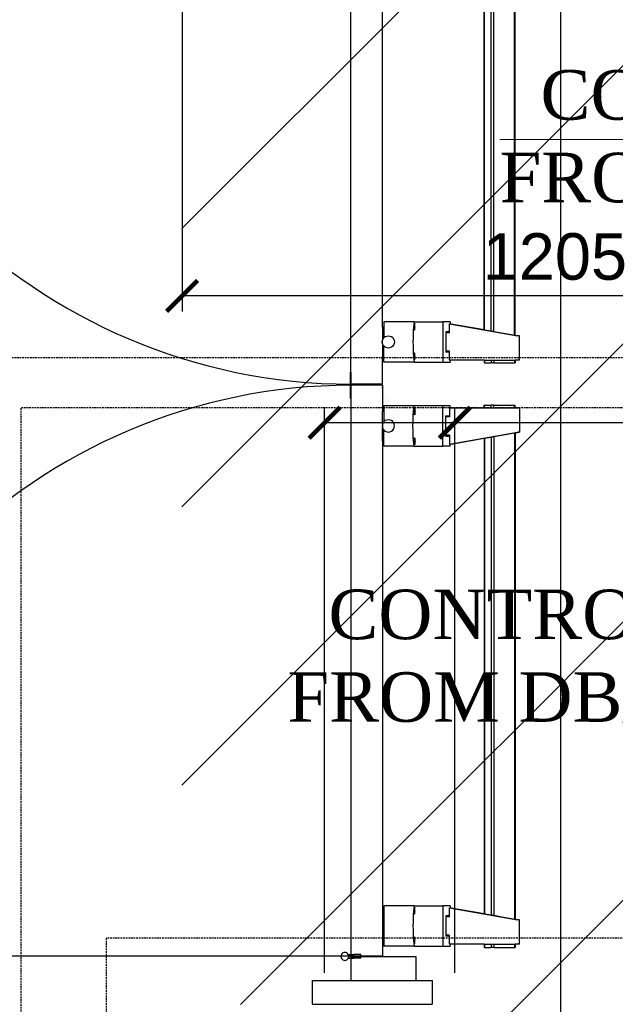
# Model space of a CAD drawing. Header units: millimetres. Extents: x 0 to 2243864, y 0 to 1237228.
# Tile 4 of 30: x 1044419 to 1045380, y 1111000 to 1112589. Entities that reach past the tile are written whole.
import ezdxf

# ---------------------------------------------------------------- set-up
doc = ezdxf.new("R2010")
doc.units = ezdxf.units.MM
doc.header["$LTSCALE"] = 7
doc.linetypes.add('DASHED', pattern=[0.75, 0.5, -0.25])
for name, color, linetype, lineweight in [('CAT-6 CABLE', 200, 'CCTV', 25), ('Falsceiling', 4, 'Continuous', 13), ('FLOOR CONDUIT', 1, 'DASHED', 30), ('PD_DOOR', 42, 'Continuous', 25), ('PD_FIXTURE', 21, 'Continuous', 25), ('TEXT-PP', 7, 'Continuous', 0)]:
    doc.layers.add(name, color=color, linetype=linetype, lineweight=lineweight)
doc.layers.add('PD_BASE', color=8, linetype='Continuous')
doc.layers.add('PD_DIMENSION', color=201, linetype='Continuous')
doc.styles.add('elec', font='times.ttf')
doc.styles.get("Standard").update_dxf_attribs({"font": 'arial.ttf'})
doc.linetypes.add('CCTV', pattern='A,1.935533,["CCTV",elec,S=0.2,R=0,X=0,Y=-0.034003],0.006881,-0.395564', length=2.337978)
doc.dimstyles.new('100', dxfattribs={"dimtxt": 200, "dimasz": 75, "dimexe": 35, "dimexo": 25, "dimgap": 0.5, "dimtad": 1, "dimdec": 0, "dimrnd": 5, "dimzin": 0, "dimdsep": 46, "dimtxsty": 'Standard', "dimblk": 'OBLIQUE', "dimcen": 5, "dimdle": 35, "dimclre": 1, "dimadec": 0, "dimazin": 0, "dimtfac": 1, "dimtdec": 0, "dimtmove": 1, "dimatfit": 3, "dimfxl": 1, "dimtolj": 1, "dimtzin": 0, "dimlwd": -1, "dimlwe": -1, "dimarcsym": 0})
doc.dimstyles.new('MM', dxfattribs={"dimtxt": 75, "dimasz": 50, "dimexe": 25, "dimexo": 50, "dimgap": 25, "dimtad": 1, "dimdec": 0, "dimrnd": 5, "dimtxsty": 'Standard', "dimblk": 'ARCHTICK', "dimcen": 2.5, "dimadec": 0, "dimazin": 0, "dimtfac": 1, "dimtdec": 0, "dimtmove": 0, "dimatfit": 3, "dimfxl": 1, "dimarcsym": 0})

# ---------------------------------------------------------------- blocks, each defined once
blk = doc.blocks.new('_Oblique')
at = {"color": 0, "linetype": 'ByBlock', "lineweight": -2}
blk.add_line((-0.5, -0.5), (0.5, 0.5), dxfattribs=at)
blk = doc.blocks.new('_ARCHTICK')
at = {"color": 0, "linetype": 'ByBlock', "const_width": 0.15}
blk.add_lwpolyline([(-0.5, -0.5), (0.5, 0.5)], dxfattribs=at)
blk = doc.blocks.new('*D182')
at = {"layer": 'Defpoints', "color": 0, "transparency": 16777216}
for p in [(1044680.9, 1112999.6), (1045884.4, 1112395.7), (1044680.9, 1112142.8)]:
    blk.add_point(p, dxfattribs=at)
at = {"layer": 'PD_DIMENSION', "color": 0, "lineweight": -2, "ltscale": 45, "transparency": 16777216}
for p, q in [((1044680.9, 1112949.6), (1044680.9, 1112117.8)), ((1045884.4, 1112345.7), (1045884.4, 1112117.8)), ((1045884.4, 1112142.8), (1044680.9, 1112142.8))]:
    blk.add_line(p, q, dxfattribs=at)
at = {"layer": 'PD_DIMENSION', "color": 0, "lineweight": -2, "transparency": 16777216, "xscale": 50, "yscale": 50, "zscale": 50, "rotation": 180}
blk.add_blockref('_ARCHTICK', (1044680.9, 1112142.8), dxfattribs=at)
at = {"layer": 'PD_DIMENSION', "color": 0, "lineweight": -2, "transparency": 16777216, "xscale": 50, "yscale": 50, "zscale": 50}
blk.add_blockref('_ARCHTICK', (1045884.4, 1112142.8), dxfattribs=at)
at = {"layer": 'PD_DIMENSION', "color": 0, "transparency": 16777216, "insert": (1045282.6, 1112206.1), "char_height": 75, "attachment_point": 5}
blk.add_mtext('1205', dxfattribs=at)
blk = doc.blocks.new('*D195')
at = {"layer": 'Defpoints', "color": 0, "transparency": 16777216}
for p in [(1044911, 1111938.2), (1046811, 1111791.2), (1044911, 1111000.5)]:
    blk.add_point(p, dxfattribs=at)
at = {"layer": 'PD_DIMENSION', "color": 0, "lineweight": -2, "ltscale": 45, "transparency": 16777216}
for p, q in [((1044911, 1111050.5), (1044911, 1111963.2)), ((1046811, 1111841.2), (1046811, 1111963.2)), ((1046811, 1111938.2), (1044911, 1111938.2))]:
    blk.add_line(p, q, dxfattribs=at)
at = {"layer": 'PD_DIMENSION', "color": 0, "lineweight": -2, "transparency": 16777216, "xscale": 50, "yscale": 50, "zscale": 50, "rotation": 180}
blk.add_blockref('_ARCHTICK', (1044911, 1111938.2), dxfattribs=at)
at = {"layer": 'PD_DIMENSION', "color": 0, "lineweight": -2, "transparency": 16777216, "xscale": 50, "yscale": 50, "zscale": 50}
blk.add_blockref('_ARCHTICK', (1046811, 1111938.2), dxfattribs=at)
at = {"layer": 'PD_DIMENSION', "color": 0, "transparency": 16777216, "insert": (1045861, 1112001.5), "char_height": 75, "attachment_point": 5}
blk.add_mtext('1900', dxfattribs=at)
blk = doc.blocks.new('Steel Exit Fire Doors pl')
at = {"layer": 'PD_DOOR', "color": 251}
blk.add_line((-43.607, 3.119), (-43.607, 39.119), dxfattribs=at)
for centre, start, end in [((-43.698, 3.028), 0.14476, 89.85524), ((28.547, 3.028), 90.14476, 179.85524)]:
    blk.add_arc(centre, 36.091, start, end, dxfattribs=at)
at = {"layer": 'PD_FIXTURE', "color": 251}
for p, q in [((-45.151, 5.557), (-46.651, 5.557)), ((-46.651, 5.557), (-46.651, -2.006)), ((-45.151, 5.557), (-45.151, 3.119)), ((-43.693, 3.736), (-43.753, 3.711)), ((-43.628, 3.744), (-43.693, 3.736)), ((-43.563, 3.736), (-43.628, 3.744)), ((-43.503, 3.711), (-43.563, 3.736)), ((-43.746, 3.119), (-45.151, 3.119)), ((-45.151, 3.119), (-45.151, -1.006)), ((-43.87, 3.559), (-43.878, 3.494)), ((-43.878, 3.494), (-43.87, 3.43)), ((-43.845, 3.619), (-43.87, 3.559)), ((-43.87, 3.43), (-43.845, 3.369)), ((-43.805, 3.671), (-43.845, 3.619)), ((-43.845, 3.369), (-43.805, 3.318)), ((-43.753, 3.711), (-43.805, 3.671)), ((-43.805, 3.318), (-43.753, 3.278)), ((-43.753, 3.278), (-43.693, 3.253)), ((-43.628, 3.244), (-43.746, 3.244)), ((-43.746, 3.244), (-43.746, 3.119)), ((-43.628, 3.244), (-43.746, 3.244)), ((-43.628, 3.244), (-43.746, 3.244)), ((-43.746, 3.119), (-43.746, 2.932)), ((-43.651, 3.119), (-43.746, 3.119)), ((-43.693, 3.253), (-43.628, 3.244)), ((-43.651, 3.119), (-43.651, 2.932)), ((-43.628, 3.244), (-43.563, 3.253)), ((-43.51, 3.244), (-43.628, 3.244)), ((-43.51, 3.244), (-43.628, 3.244)), ((-43.51, 3.244), (-43.628, 3.244)), ((-43.607, 3.119), (-43.51, 3.119)), ((-43.607, 2.932), (-43.607, 3.119)), ((-43.563, 3.253), (-43.503, 3.278)), ((-43.51, 3.244), (-43.51, 3.119)), ((-8.42, 3.119), (-43.51, 3.119)), ((-43.51, 3.119), (-43.51, 2.932)), ((-43.451, 3.671), (-43.503, 3.711)), ((-43.503, 3.278), (-43.451, 3.318)), ((-43.412, 3.619), (-43.451, 3.671)), ((-43.451, 3.318), (-43.412, 3.369)), ((-43.387, 3.559), (-43.412, 3.619)), ((-43.412, 3.369), (-43.387, 3.43)), ((-43.378, 3.494), (-43.387, 3.559)), ((-43.387, 3.43), (-43.378, 3.494)), ((-6.795, 3.151), (-8.42, 3.151)), ((-8.42, 3.119), (-8.42, 3.151)), ((-7.607, 3.119), (-8.42, 3.119)), ((-7.607, 1.119), (-7.607, 3.119)), ((-7.544, 3.119), (-7.607, 3.119)), ((-7.544, 1.119), (-7.544, 3.119)), ((-6.795, 3.119), (-7.544, 3.119)), ((-6.795, 3.119), (-6.795, 3.151)), ((-6.795, 3.119), (28.355, 3.119)), ((-43.746, 2.494), (-43.746, 2.932)), ((-43.746, 2.932), (-43.651, 2.932)), ((-43.746, 2.494), (-43.651, 2.494)), ((-43.651, 2.932), (-43.607, 2.932)), ((-43.651, 2.932), (-43.651, 2.494)), ((-43.651, -1.006), (-43.651, 2.494)), ((-43.651, 2.494), (-43.607, 2.494)), ((-43.607, 2.932), (-43.51, 2.932)), ((-43.607, 2.494), (-43.607, 2.932)), ((-43.607, 1.119), (-43.607, 2.494)), ((-43.607, 2.494), (-43.51, 2.494)), ((-43.51, 2.494), (-43.51, 2.932)), ((-11.109, 1.119), (-43.607, 1.119)), ((-42.982, -0.872), (-42.982, 1.039)), ((-40.432, 1.039), (-42.982, 1.039)), ((-40.432, -0.872), (-40.432, 1.039)), ((-11.455, -0.872), (-11.455, 1.039)), ((-11.455, 1.039), (-11.109, 1.039)), ((-11.109, 1.119), (-10.301, 1.119)), ((-11.109, 1.119), (-11.109, 1.039)), ((-11.109, 1.039), (-10.439, 1.039)), ((-10.555, 0.853), (-10.568, 0.753)), ((-10.568, 0.753), (-10.555, 0.653)), ((-10.516, 0.947), (-10.555, 0.853)), ((-10.555, 0.653), (-10.516, 0.559)), ((-10.454, 1.027), (-10.516, 0.947)), ((-10.439, 1.039), (-10.454, 1.027)), ((-10.374, 1.089), (-10.439, 1.039)), ((-10.301, 1.119), (-10.374, 1.089)), ((-10.28, 1.128), (-10.301, 1.119)), ((-10.059, 1.119), (-10.301, 1.119)), ((-10.18, 1.141), (-10.28, 1.128)), ((-10.079, 1.128), (-10.18, 1.141)), ((-10.059, 1.119), (-10.079, 1.128)), ((-10.059, 1.119), (-9.25, 1.119)), ((-9.986, 1.089), (-10.059, 1.119)), ((-9.921, 1.039), (-9.986, 1.089)), ((-9.906, 1.027), (-9.921, 1.039)), ((-9.25, 1.039), (-9.921, 1.039)), ((-9.844, 0.947), (-9.906, 1.027)), ((-9.805, 0.853), (-9.844, 0.947)), ((-9.844, 0.559), (-9.805, 0.653)), ((-9.792, 0.753), (-9.805, 0.853)), ((-9.805, 0.653), (-9.792, 0.753)), ((-9.25, 1.119), (-9.25, 1.039)), ((-7.607, 1.119), (-9.25, 1.119)), ((-8.905, 1.039), (-9.25, 1.039)), ((-8.905, 1.086), (-8.88, 0.955)), ((-8.905, 1.086), (-8.903, 1.023)), ((-8.905, -0.872), (-8.905, 1.039)), ((-8.466, 0.974), (-8.466, 0.966)), ((-7.772, 1.115), (-7.748, 1.116)), ((-7.748, 1.116), (-7.725, 1.117)), ((-7.544, 1.119), (-5.811, 1.119)), ((-6.156, -0.872), (-6.156, 1.039)), ((-6.156, 1.039), (-5.811, 1.039)), ((-5.811, 1.119), (-5.811, 1.039)), ((-5.002, 1.119), (-5.811, 1.119)), ((-5.811, 1.039), (-5.14, 1.039)), ((-5.269, 0.753), (-5.256, 0.853)), ((-5.256, 0.653), (-5.269, 0.753)), ((-5.256, 0.853), (-5.217, 0.947)), ((-5.217, 0.559), (-5.256, 0.653)), ((-5.217, 0.947), (-5.155, 1.027)), ((-5.155, 1.027), (-5.14, 1.039)), ((-5.14, 1.039), (-5.075, 1.089)), ((-5.075, 1.089), (-5.002, 1.119)), ((-5.002, 1.119), (-4.982, 1.128)), ((-5.002, 1.119), (-4.76, 1.119)), ((-4.982, 1.128), (-4.881, 1.141)), ((-4.881, 1.141), (-4.781, 1.128)), ((-4.781, 1.128), (-4.76, 1.119)), ((-3.952, 1.119), (-4.76, 1.119)), ((-4.76, 1.119), (-4.687, 1.089)), ((-4.687, 1.089), (-4.622, 1.039)), ((-4.622, 1.039), (-4.607, 1.027)), ((-3.952, 1.039), (-4.622, 1.039)), ((-4.607, 1.027), (-4.545, 0.947)), ((-4.545, 0.947), (-4.506, 0.853)), ((-4.506, 0.653), (-4.545, 0.559)), ((-4.506, 0.853), (-4.493, 0.753)), ((-4.493, 0.753), (-4.506, 0.653)), ((-3.952, 1.119), (28.456, 1.119)), ((-3.952, 1.119), (-3.952, 1.039)), ((-3.606, 1.039), (-3.952, 1.039)), ((-3.606, -0.872), (-3.606, 1.039)), ((-10.516, 0.559), (-10.454, 0.479)), ((-10.454, 0.479), (-10.374, 0.417)), ((-10.374, 0.417), (-10.28, 0.378)), ((-10.28, 0.378), (-10.18, 0.365)), ((-10.18, 0.365), (-10.079, 0.378)), ((-10.079, 0.378), (-9.986, 0.417)), ((-9.986, 0.417), (-9.906, 0.479)), ((-9.906, 0.479), (-9.844, 0.559)), ((-5.155, 0.479), (-5.217, 0.559)), ((-5.075, 0.417), (-5.155, 0.479)), ((-4.982, 0.378), (-5.075, 0.417)), ((-4.881, 0.365), (-4.982, 0.378)), ((-4.781, 0.378), (-4.881, 0.365)), ((-4.687, 0.417), (-4.781, 0.378)), ((-4.607, 0.479), (-4.687, 0.417)), ((-4.545, 0.559), (-4.607, 0.479)), ((-45.151, -1.006), (-45.151, -2.006)), ((-45.151, -1.006), (-43.651, -1.006)), ((-42.82, -0.851), (-42.982, -0.872)), ((-42.982, -0.872), (-42.982, -2.675)), ((-42.818, -0.899), (-42.825, -0.905)), ((-42.825, -0.905), (-42.818, -0.911)), ((-42.631, -0.834), (-42.82, -0.851)), ((-42.797, -0.894), (-42.818, -0.899)), ((-42.818, -0.911), (-42.797, -0.917)), ((-42.763, -0.889), (-42.797, -0.894)), ((-42.797, -0.917), (-42.763, -0.922)), ((-42.719, -0.885), (-42.763, -0.889)), ((-42.763, -0.922), (-42.719, -0.926)), ((-42.668, -0.883), (-42.719, -0.885)), ((-42.719, -0.926), (-42.668, -0.928)), ((-42.613, -0.882), (-42.668, -0.883)), ((-42.668, -0.928), (-42.613, -0.929)), ((-42.42, -0.82), (-42.631, -0.834)), ((-42.558, -0.883), (-42.613, -0.882)), ((-42.613, -0.929), (-42.558, -0.928)), ((-42.506, -0.885), (-42.558, -0.883)), ((-42.558, -0.928), (-42.506, -0.926)), ((-42.462, -0.889), (-42.506, -0.885)), ((-42.506, -0.926), (-42.462, -0.922)), ((-42.429, -0.894), (-42.462, -0.889)), ((-42.462, -0.922), (-42.429, -0.917)), ((-42.407, -0.899), (-42.429, -0.894)), ((-42.429, -0.917), (-42.407, -0.911)), ((-42.192, -0.809), (-42.42, -0.82)), ((-42.4, -0.905), (-42.407, -0.899)), ((-42.407, -0.911), (-42.4, -0.905)), ((-41.953, -0.803), (-42.192, -0.809)), ((-41.707, -0.801), (-41.953, -0.803)), ((-41.462, -0.803), (-41.707, -0.801)), ((-41.223, -0.809), (-41.462, -0.803)), ((-40.995, -0.82), (-41.223, -0.809)), ((-40.784, -0.834), (-40.995, -0.82)), ((-40.948, -0.899), (-40.955, -0.905)), ((-40.955, -0.905), (-40.948, -0.911)), ((-40.927, -0.894), (-40.948, -0.899)), ((-40.948, -0.911), (-40.927, -0.917)), ((-40.893, -0.889), (-40.927, -0.894)), ((-40.927, -0.917), (-40.893, -0.922)), ((-40.849, -0.885), (-40.893, -0.889)), ((-40.893, -0.922), (-40.849, -0.926)), ((-40.798, -0.883), (-40.849, -0.885)), ((-40.849, -0.926), (-40.798, -0.928)), ((-40.743, -0.882), (-40.798, -0.883)), ((-40.798, -0.928), (-40.743, -0.929)), ((-40.595, -0.851), (-40.784, -0.834)), ((-40.688, -0.883), (-40.743, -0.882)), ((-40.743, -0.929), (-40.688, -0.928)), ((-40.636, -0.885), (-40.688, -0.883)), ((-40.688, -0.928), (-40.636, -0.926)), ((-40.592, -0.889), (-40.636, -0.885)), ((-40.636, -0.926), (-40.592, -0.922)), ((-40.432, -0.872), (-40.595, -0.851)), ((-40.559, -0.894), (-40.592, -0.889)), ((-40.592, -0.922), (-40.559, -0.917)), ((-40.537, -0.899), (-40.559, -0.894)), ((-40.559, -0.917), (-40.537, -0.911)), ((-40.53, -0.905), (-40.537, -0.899)), ((-40.537, -0.911), (-40.53, -0.905)), ((-40.432, -0.872), (-40.432, -2.675)), ((-11.455, -0.872), (-11.292, -0.851)), ((-11.455, -0.872), (-11.455, -2.675)), ((-11.357, -0.905), (-11.35, -0.899)), ((-11.35, -0.911), (-11.357, -0.905)), ((-11.35, -0.899), (-11.329, -0.894)), ((-11.329, -0.917), (-11.35, -0.911)), ((-11.329, -0.894), (-11.295, -0.889)), ((-11.295, -0.922), (-11.329, -0.917)), ((-11.295, -0.889), (-11.251, -0.885)), ((-11.251, -0.926), (-11.295, -0.922)), ((-11.292, -0.851), (-11.104, -0.834)), ((-11.251, -0.885), (-11.2, -0.883)), ((-11.2, -0.928), (-11.251, -0.926)), ((-11.2, -0.883), (-11.145, -0.882)), ((-11.145, -0.929), (-11.2, -0.928)), ((-11.145, -0.882), (-11.09, -0.883)), ((-11.09, -0.928), (-11.145, -0.929)), ((-11.104, -0.834), (-10.893, -0.82)), ((-11.09, -0.883), (-11.038, -0.885)), ((-11.038, -0.926), (-11.09, -0.928)), ((-11.038, -0.885), (-10.994, -0.889)), ((-10.994, -0.922), (-11.038, -0.926)), ((-10.994, -0.889), (-10.961, -0.894)), ((-10.961, -0.917), (-10.994, -0.922)), ((-10.961, -0.894), (-10.939, -0.899)), ((-10.939, -0.911), (-10.961, -0.917)), ((-10.939, -0.899), (-10.932, -0.905)), ((-10.932, -0.905), (-10.939, -0.911)), ((-10.893, -0.82), (-10.665, -0.809)), ((-10.665, -0.809), (-10.425, -0.803)), ((-10.425, -0.803), (-10.18, -0.801)), ((-10.18, -0.801), (-9.935, -0.803)), ((-9.935, -0.803), (-9.695, -0.809)), ((-9.695, -0.809), (-9.467, -0.82)), ((-9.487, -0.905), (-9.48, -0.899)), ((-9.48, -0.911), (-9.487, -0.905)), ((-9.48, -0.899), (-9.459, -0.894)), ((-9.459, -0.917), (-9.48, -0.911)), ((-9.467, -0.82), (-9.256, -0.834)), ((-9.459, -0.894), (-9.425, -0.889)), ((-9.425, -0.922), (-9.459, -0.917)), ((-9.425, -0.889), (-9.381, -0.885)), ((-9.381, -0.926), (-9.425, -0.922)), ((-9.381, -0.885), (-9.33, -0.883)), ((-9.33, -0.928), (-9.381, -0.926)), ((-9.33, -0.883), (-9.275, -0.882)), ((-9.275, -0.929), (-9.33, -0.928)), ((-9.275, -0.882), (-9.22, -0.883)), ((-9.22, -0.928), (-9.275, -0.929)), ((-9.256, -0.834), (-9.067, -0.851)), ((-9.22, -0.883), (-9.168, -0.885)), ((-9.168, -0.926), (-9.22, -0.928)), ((-9.168, -0.885), (-9.124, -0.889)), ((-9.124, -0.922), (-9.168, -0.926)), ((-9.124, -0.889), (-9.091, -0.894)), ((-9.091, -0.917), (-9.124, -0.922)), ((-9.091, -0.894), (-9.069, -0.899)), ((-9.069, -0.911), (-9.091, -0.917)), ((-9.069, -0.899), (-9.062, -0.905)), ((-9.062, -0.905), (-9.069, -0.911)), ((-9.067, -0.851), (-8.905, -0.872)), ((-8.905, -2.675), (-8.905, -0.872)), ((-5.994, -0.851), (-6.156, -0.872)), ((-6.156, -0.872), (-6.156, -2.675)), ((-5.992, -0.899), (-5.999, -0.905)), ((-5.999, -0.905), (-5.992, -0.911)), ((-5.805, -0.834), (-5.994, -0.851)), ((-5.97, -0.894), (-5.992, -0.899)), ((-5.992, -0.911), (-5.97, -0.917)), ((-5.937, -0.889), (-5.97, -0.894)), ((-5.97, -0.917), (-5.937, -0.922)), ((-5.893, -0.885), (-5.937, -0.889)), ((-5.937, -0.922), (-5.893, -0.926)), ((-5.841, -0.883), (-5.893, -0.885)), ((-5.893, -0.926), (-5.841, -0.928)), ((-5.786, -0.882), (-5.841, -0.883)), ((-5.841, -0.928), (-5.786, -0.929)), ((-5.594, -0.82), (-5.805, -0.834)), ((-5.731, -0.883), (-5.786, -0.882)), ((-5.786, -0.929), (-5.731, -0.928)), ((-5.68, -0.885), (-5.731, -0.883)), ((-5.731, -0.928), (-5.68, -0.926)), ((-5.636, -0.889), (-5.68, -0.885)), ((-5.68, -0.926), (-5.636, -0.922)), ((-5.602, -0.894), (-5.636, -0.889)), ((-5.636, -0.922), (-5.602, -0.917)), ((-5.581, -0.899), (-5.602, -0.894)), ((-5.602, -0.917), (-5.581, -0.911)), ((-5.366, -0.809), (-5.594, -0.82)), ((-5.574, -0.905), (-5.581, -0.899)), ((-5.581, -0.911), (-5.574, -0.905)), ((-5.126, -0.803), (-5.366, -0.809)), ((-4.881, -0.801), (-5.126, -0.803)), ((-4.636, -0.803), (-4.881, -0.801)), ((-4.396, -0.809), (-4.636, -0.803)), ((-4.168, -0.82), (-4.396, -0.809)), ((-3.957, -0.834), (-4.168, -0.82)), ((-4.122, -0.899), (-4.129, -0.905)), ((-4.129, -0.905), (-4.122, -0.911)), ((-4.1, -0.894), (-4.122, -0.899)), ((-4.122, -0.911), (-4.1, -0.917)), ((-4.067, -0.889), (-4.1, -0.894)), ((-4.1, -0.917), (-4.067, -0.922)), ((-4.023, -0.885), (-4.067, -0.889)), ((-4.067, -0.922), (-4.023, -0.926)), ((-3.971, -0.883), (-4.023, -0.885)), ((-4.023, -0.926), (-3.971, -0.928)), ((-3.916, -0.882), (-3.971, -0.883)), ((-3.971, -0.928), (-3.916, -0.929)), ((-3.768, -0.851), (-3.957, -0.834)), ((-3.861, -0.883), (-3.916, -0.882)), ((-3.916, -0.929), (-3.861, -0.928)), ((-3.81, -0.885), (-3.861, -0.883)), ((-3.861, -0.928), (-3.81, -0.926)), ((-3.766, -0.889), (-3.81, -0.885)), ((-3.81, -0.926), (-3.766, -0.922)), ((-3.606, -0.872), (-3.768, -0.851)), ((-3.732, -0.894), (-3.766, -0.889)), ((-3.766, -0.922), (-3.732, -0.917)), ((-3.711, -0.899), (-3.732, -0.894)), ((-3.732, -0.917), (-3.711, -0.911)), ((-3.704, -0.905), (-3.711, -0.899)), ((-3.711, -0.911), (-3.704, -0.905)), ((-3.606, -0.872), (-3.606, -2.675)), ((-45.151, -2.006), (-46.651, -2.006)), ((-40.432, -2.675), (-42.982, -2.675)), ((-42.982, -2.675), (-42.982, -3.142)), ((-42.855, -3.098), (-42.855, -3.142)), ((-42.855, -3.098), (-42.345, -3.098)), ((-42.281, -2.868), (-42.345, -2.868)), ((-42.345, -3.056), (-42.345, -2.868)), ((-42.281, -3.056), (-42.345, -3.056)), ((-42.345, -3.098), (-42.345, -3.056)), ((-42.345, -3.098), (-42.281, -3.098)), ((-42.281, -3.056), (-42.281, -2.868)), ((-41.134, -2.868), (-42.281, -2.868)), ((-42.281, -3.056), (-42.281, -3.098)), ((-40.56, -3.098), (-41.325, -7.39)), ((-41.07, -2.868), (-41.134, -2.868)), ((-41.134, -3.056), (-41.134, -2.868)), ((-41.07, -3.056), (-41.134, -3.056)), ((-41.134, -3.098), (-41.134, -3.056)), ((-41.134, -3.098), (-41.07, -3.098)), ((-41.07, -3.056), (-41.07, -2.868)), ((-41.07, -3.056), (-41.07, -3.098)), ((-41.07, -3.098), (-40.56, -3.098)), ((-40.56, -3.098), (-40.56, -3.142)), ((-40.432, -3.142), (-40.432, -2.675)), ((-11.455, -2.675), (-8.905, -2.675)), ((-11.455, -3.142), (-11.455, -2.675)), ((-11.327, -3.098), (-10.562, -7.39)), ((-11.327, -3.098), (-11.327, -3.142)), ((-10.817, -3.098), (-11.327, -3.098)), ((-10.817, -2.868), (-10.754, -2.868)), ((-10.817, -2.868), (-10.817, -3.056)), ((-10.817, -3.056), (-10.754, -3.056)), ((-10.817, -3.098), (-10.817, -3.056)), ((-10.754, -3.098), (-10.817, -3.098)), ((-10.754, -3.056), (-10.754, -2.868)), ((-10.754, -2.868), (-9.606, -2.868)), ((-10.754, -3.098), (-10.754, -3.056)), ((-9.606, -3.056), (-9.606, -2.868)), ((-9.606, -2.868), (-9.542, -2.868)), ((-9.606, -3.056), (-9.542, -3.056)), ((-9.606, -3.098), (-9.606, -3.056)), ((-9.542, -3.098), (-9.606, -3.098)), ((-9.542, -2.868), (-9.542, -3.056)), ((-9.542, -3.056), (-9.542, -3.098)), ((-9.032, -3.098), (-9.542, -3.098)), ((-9.032, -3.098), (-9.032, -3.142)), ((-8.905, -3.142), (-8.905, -2.675)), ((-3.606, -2.675), (-6.156, -2.675)), ((-6.156, -2.675), (-6.156, -3.142)), ((-6.029, -3.098), (-6.029, -3.142)), ((-6.029, -3.098), (-5.519, -3.098)), ((-5.455, -2.868), (-5.519, -2.868)), ((-5.519, -3.056), (-5.519, -2.868)), ((-5.455, -3.056), (-5.519, -3.056)), ((-5.519, -3.098), (-5.519, -3.056)), ((-5.519, -3.098), (-5.455, -3.098)), ((-5.455, -3.056), (-5.455, -2.868)), ((-4.307, -2.868), (-5.455, -2.868)), ((-5.455, -3.098), (-5.455, -3.056)), ((-3.734, -3.098), (-4.499, -7.39)), ((-4.307, -3.056), (-4.307, -2.868)), ((-4.244, -2.868), (-4.307, -2.868)), ((-4.244, -3.056), (-4.307, -3.056)), ((-4.307, -3.098), (-4.307, -3.056)), ((-4.307, -3.098), (-4.244, -3.098)), ((-4.244, -3.056), (-4.244, -2.868)), ((-4.244, -3.056), (-4.244, -3.098)), ((-4.244, -3.098), (-3.734, -3.098)), ((-3.734, -3.098), (-3.734, -3.142)), ((-3.606, -3.142), (-3.606, -2.675)), ((-42.855, -3.142), (-42.982, -3.142)), ((-42.855, -5.298), (-42.855, -3.142)), ((-40.56, -3.182), (-40.932, -5.298)), ((-40.56, -3.204), (-40.932, -5.298)), ((-40.432, -3.142), (-40.56, -3.142)), ((-40.56, -3.142), (-40.56, -3.182)), ((-40.56, -3.182), (-40.56, -3.204)), ((-11.455, -3.142), (-11.327, -3.142)), ((-11.327, -3.142), (-11.327, -3.182)), ((-11.327, -3.182), (-11.327, -3.204)), ((-11.327, -3.182), (-10.956, -5.298)), ((-11.327, -3.204), (-10.956, -5.298)), ((-9.032, -3.142), (-8.905, -3.142)), ((-9.032, -3.142), (-9.032, -5.298)), ((-6.029, -3.142), (-6.156, -3.142)), ((-6.029, -5.298), (-6.029, -3.142)), ((-3.734, -3.182), (-4.105, -5.298)), ((-3.734, -3.204), (-4.105, -5.298)), ((-3.606, -3.142), (-3.734, -3.142)), ((-3.734, -3.142), (-3.734, -3.182)), ((-3.734, -3.182), (-3.734, -3.204)), ((-42.855, -5.298), (-43.074, -5.298)), ((-43.074, -5.321), (-43.074, -5.298)), ((-43.074, -5.321), (-43.074, -5.722)), ((-42.855, -5.321), (-43.074, -5.321)), ((-42.855, -5.298), (-42.855, -5.321)), ((-42.855, -5.321), (-42.855, -5.722)), ((-40.936, -5.321), (-41.007, -5.722)), ((-40.932, -5.298), (-40.936, -5.321)), ((-10.951, -5.321), (-40.936, -5.321)), ((-10.956, -5.298), (-40.932, -5.298)), ((-10.956, -5.298), (-10.951, -5.321)), ((-10.951, -5.321), (-10.88, -5.722)), ((-9.032, -5.298), (-8.862, -5.298)), ((-9.032, -5.298), (-9.032, -5.321)), ((-9.032, -5.321), (-8.862, -5.321)), ((-9.032, -5.321), (-9.032, -5.722)), ((-8.862, -5.321), (-8.862, -5.298)), ((-8.862, -5.321), (-8.862, -5.722)), ((-6.029, -5.298), (-6.199, -5.298)), ((-6.199, -5.321), (-6.199, -5.298)), ((-6.199, -5.321), (-6.199, -5.722)), ((-6.029, -5.321), (-6.199, -5.321)), ((-6.029, -5.321), (-6.029, -5.298)), ((-6.029, -5.321), (-6.029, -5.722)), ((-4.109, -5.321), (-4.181, -5.722)), ((-4.105, -5.298), (-4.109, -5.321)), ((-4.109, -5.321), (25.875, -5.321)), ((-4.105, -5.298), (25.871, -5.298)), ((-42.855, -5.722), (-43.074, -5.722)), ((-43.074, -5.904), (-43.074, -5.722)), ((-42.855, -5.904), (-43.074, -5.904)), ((-43.074, -5.904), (-43.074, -7.195)), ((-42.855, -5.722), (-42.855, -5.904)), ((-42.855, -5.904), (-42.855, -7.195)), ((-41.039, -5.904), (-41.148, -6.515)), ((-41.039, -5.904), (-41.037, -5.889)), ((-10.848, -5.904), (-41.039, -5.904)), ((-41.037, -5.889), (-41.034, -5.873)), ((-41.034, -5.873), (-41.031, -5.856)), ((-41.031, -5.856), (-41.028, -5.839)), ((-41.007, -5.722), (-41.028, -5.839)), ((-10.88, -5.722), (-41.007, -5.722)), ((-10.88, -5.722), (-10.859, -5.839)), ((-10.856, -5.856), (-10.859, -5.839)), ((-10.853, -5.873), (-10.856, -5.856)), ((-10.851, -5.889), (-10.853, -5.873)), ((-10.848, -5.904), (-10.851, -5.889)), ((-10.848, -5.904), (-10.74, -6.515)), ((-9.032, -5.722), (-8.862, -5.722)), ((-9.032, -5.722), (-9.032, -5.904)), ((-9.032, -5.904), (-8.862, -5.904)), ((-9.032, -5.904), (-9.032, -7.195)), ((-8.862, -5.904), (-8.862, -5.722)), ((-8.862, -5.904), (-8.862, -7.195)), ((-6.029, -5.722), (-6.199, -5.722)), ((-6.199, -5.904), (-6.199, -5.722)), ((-6.029, -5.904), (-6.199, -5.904)), ((-6.199, -5.904), (-6.199, -7.195)), ((-6.029, -5.722), (-6.029, -5.904)), ((-6.029, -5.904), (-6.029, -7.195)), ((-4.213, -5.904), (-4.321, -6.515)), ((-4.213, -5.904), (-4.21, -5.889)), ((-4.213, -5.904), (25.978, -5.904)), ((-4.21, -5.889), (-4.208, -5.873)), ((-4.208, -5.873), (-4.205, -5.856)), ((-4.205, -5.856), (-4.202, -5.839)), ((-4.181, -5.722), (-4.202, -5.839)), ((-4.181, -5.722), (25.946, -5.722)), ((-41.148, -6.515), (-41.325, -7.498)), ((-10.74, -6.515), (-10.62, -7.195)), ((-4.321, -6.515), (-4.499, -7.498)), ((-42.855, -7.195), (-43.074, -7.195)), ((-43.074, -7.195), (-43.074, -7.245)), ((-42.855, -7.245), (-43.074, -7.245)), ((-42.855, -7.195), (-42.855, -7.245)), ((-42.855, -7.52), (-42.855, -7.245)), ((-41.325, -7.498), (-41.325, -7.413)), ((-10.61, -7.245), (-41.277, -7.245)), ((-10.62, -7.195), (-41.268, -7.195)), ((-10.62, -7.195), (-10.61, -7.245)), ((-10.61, -7.245), (-10.562, -7.498)), ((-10.562, -7.498), (-10.562, -7.413)), ((-9.032, -7.195), (-8.862, -7.195)), ((-9.032, -7.195), (-9.032, -7.245)), ((-9.032, -7.245), (-8.862, -7.245)), ((-9.032, -7.245), (-9.032, -7.52)), ((-8.862, -7.195), (-8.862, -7.245)), ((-6.029, -7.195), (-6.199, -7.195)), ((-6.199, -7.195), (-6.199, -7.245)), ((-6.029, -7.245), (-6.199, -7.245)), ((-6.029, -7.195), (-6.029, -7.245)), ((-6.029, -7.52), (-6.029, -7.245)), ((-4.499, -7.498), (-4.499, -7.413)), ((-4.451, -7.245), (26.216, -7.245)), ((-4.441, -7.195), (26.207, -7.195)), ((-42.855, -7.52), (-41.325, -7.52)), ((-41.325, -7.52), (-41.325, -7.498)), ((-10.562, -7.52), (-10.562, -7.498)), ((-9.032, -7.52), (-10.562, -7.52)), ((-6.029, -7.52), (-4.499, -7.52)), ((-4.499, -7.52), (-4.499, -7.498))]:
    blk.add_line(p, q, dxfattribs=at)
blk = doc.blocks.new('SEATING PLAN LAYOUT')
at = {"layer": 'PD_BASE', "color": 251, "elevation": 0}
blk.add_lwpolyline([(1044916.8, 1215558.9), (1044916.8, 1215559)], dxfattribs=at)
at = {"layer": 'PD_BASE', "color": 251, "xscale": 25.59128614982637, "yscale": 25.59128614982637, "zscale": 25.59128614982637, "rotation": 90}
blk.add_blockref('Steel Exit Fire Doors pl', (1045028.9, 1216752.8), dxfattribs=at)
blk = doc.blocks.new('*D269')
at = {"layer": 'Defpoints', "color": 0, "ltscale": 45, "transparency": 16777216}
for p in [(1044680.9, 1112999.6), (1045884.4, 1112395.7, -977594.2), (1044680.9, 1112142.8)]:
    blk.add_point(p, dxfattribs=at)
at = {"layer": 'PD_DIMENSION', "color": 0, "lineweight": -2, "ltscale": 45, "transparency": 16777216}
for p, q in [((1044680.9, 1112949.6), (1044680.9, 1112117.8)), ((1045884.4, 1112345.7), (1045884.4, 1112117.8)), ((1045884.4, 1112142.8), (1044680.9, 1112142.8))]:
    blk.add_line(p, q, dxfattribs=at)
at = {"layer": 'PD_DIMENSION', "color": 0, "lineweight": -2, "ltscale": 45, "transparency": 16777216, "xscale": 50, "yscale": 50, "zscale": 50, "rotation": 180}
blk.add_blockref('_ARCHTICK', (1044680.9, 1112142.8), dxfattribs=at)
at = {"layer": 'PD_DIMENSION', "color": 0, "lineweight": -2, "ltscale": 45, "transparency": 16777216, "xscale": 50, "yscale": 50, "zscale": 50}
blk.add_blockref('_ARCHTICK', (1045884.4, 1112142.8), dxfattribs=at)
at = {"layer": 'PD_DIMENSION', "color": 0, "ltscale": 45, "transparency": 16777216, "insert": (1045282.6, 1112206), "char_height": 75, "attachment_point": 5}
blk.add_mtext('1205', dxfattribs=at)
blk = doc.blocks.new('*D283')
at = {"layer": 'Defpoints', "color": 0, "ltscale": 45, "transparency": 16777216}
for p in [(1045121, 1111938.2), (1046826.7, 1111648.9, 999001.4), (1045121, 1111000.5)]:
    blk.add_point(p, dxfattribs=at)
at = {"layer": 'PD_DIMENSION', "color": 0, "lineweight": -2, "ltscale": 45, "transparency": 16777216}
for p, q in [((1045121, 1111050.5), (1045121, 1111963.2)), ((1046826.7, 1111698.9), (1046826.7, 1111963.2)), ((1046826.7, 1111938.2), (1045121, 1111938.2))]:
    blk.add_line(p, q, dxfattribs=at)
at = {"layer": 'PD_DIMENSION', "color": 0, "lineweight": -2, "ltscale": 45, "transparency": 16777216, "xscale": 50, "yscale": 50, "zscale": 50, "rotation": 180}
blk.add_blockref('_ARCHTICK', (1045121, 1111938.2), dxfattribs=at)
at = {"layer": 'PD_DIMENSION', "color": 0, "lineweight": -2, "ltscale": 45, "transparency": 16777216, "xscale": 50, "yscale": 50, "zscale": 50}
blk.add_blockref('_ARCHTICK', (1046826.7, 1111938.2), dxfattribs=at)
at = {"layer": 'PD_DIMENSION', "color": 0, "ltscale": 45, "transparency": 16777216, "insert": (1045973.9, 1112001.5), "char_height": 75, "attachment_point": 5}
blk.add_mtext('1705', dxfattribs=at)

msp = doc.modelspace()

# ---------------------------------------------------------------- linework, layer by layer
at = {"layer": 'FLOOR CONDUIT', "ltscale": 0.8}
msp.add_lwpolyline([(1056222.3, 1112405.7), (1055313, 1112405.7), (1054602.3, 1112043), (1044274.7, 1112043)], dxfattribs=at)
at = {"layer": 'FLOOR CONDUIT', "ltscale": 0.8, "elevation": 0}
msp.add_lwpolyline([(1050426.6, 1110974.7), (1050426.6, 1111106.5), (1044558.4, 1111106.5), (1044558.4, 1110795.5)], dxfattribs=at)

# ---------------------------------------------------------------- texts
at = {"layer": 'TEXT-PP', "insert": (1044434.8, 1112507.4), "char_height": 80, "width": 2200.251, "attachment_point": 1}
msp.add_mtext('\\pi824.62463;{\\fTimes New Roman|b0|i0|c0|p34;CONTROL \\P\\pi758.58281;FROM DB/\\C1;R1}', dxfattribs=at)

# ---------------------------------------------------------------- dimensions: what is measured, and where the dimension line sits
at = {"layer": 'PD_DIMENSION', "ltscale": 45}
dim = msp.add_linear_dim(base=(1044680.8738, 1112142.7615), p1=(1045884.3674, 1112395.7423, -977594.2203), p2=(1044680.8738, 1112999.5792), dimstyle='MM', dxfattribs=at)
dim.commit()
dim.dimension.update_dxf_attribs({"geometry": '*D182', "text_midpoint": (1045282.6206, 1112206.0545)})
dim = msp.add_linear_dim(base=(1044680.8738, 1112142.7511), p1=(1045884.3674, 1112395.7319, -977594.2203), p2=(1044680.8738, 1112999.5688), dimstyle='MM', override={"dimtxt": 75}, dxfattribs=at)
dim.commit()
dim.dimension.update_dxf_attribs({"geometry": '*D269', "text_midpoint": (1045282.6206, 1112206.0441)})

# ---------------------------------------------------------------- leaders
at = {"layer": 'TEXT-PP'}
for points in [[(1046056.4, 1112395.2, 55500.1), (1045193.9, 1112395.2, 55500.1)], [(1045714.1, 1111558.5, -444000.6), (1044852.9, 1111558.5, -444000.6)]]:
    msp.add_leader(points, dimstyle='100', override={"dimgap": 0.5, "dimtad": 0}, dxfattribs=at)

# ---------------------------------------------------------------- next in the draw order: texts
at = {"layer": 'TEXT-PP', "insert": (1044092.5, 1111669, -499500.7), "char_height": 80, "width": 2200.251, "attachment_point": 1, "bg_fill": 2}
msp.add_mtext('\\pi824.62463;{\\fTimes New Roman|b0|i0|c0|p34;CONTROL \\P\\pi758.58281;FROM DB/\\C1;R1}', dxfattribs=at)

# ---------------------------------------------------------------- next in the draw order: hatches: boundary and pattern name
at = {"layer": 'Falsceiling'}
h = msp.add_hatch(dxfattribs=at)
h.set_pattern_fill('ANSI31', color=256, scale=100)
h.set_pattern_definition([(45, (-77086, -87194.1), (-224.5064, 224.5064), [])])
edge = h.paths.add_edge_path()
edge.add_line((1056309, 1109465.5), (1056309, 1112999.5))
edge.add_line((1056309, 1112999.5), (1044680.9, 1112999.7))
edge.add_line((1044680.9, 1112999.7), (1044680.4, 1110999.2))
edge.add_line((1044680.4, 1110999.2), (1045121, 1110999.1))
edge.add_line((1045121, 1110999.1), (1045121, 1110796.3))
edge.add_line((1045121, 1110796.3), (1045123.3, 1108492.2))
edge.add_arc((1056723.1, 1039942.2), 69524.6, 90.34123, 99.604427, ccw=False)
h.paths.add_polyline_path([(1046826.7, 1111648.9), (1054351.7, 1111648.9), (1054351.7, 1109748.9), (1046826.7, 1109748.9)], flags=16)

# ---------------------------------------------------------------- next in the draw order: linework, layer by layer
at = {"layer": 'CAT-6 CABLE', "ltscale": 3, "elevation": 0}
msp.add_lwpolyline([(1045440, 1113503.6), (1045579.4, 1113503.6), (1045579.4, 1112941.6), (1045103.5, 1112941.6), (1044987.2, 1112901), (1045291.9, 1112623), (1045291.9, 1108581.5), (1043484.5, 1108267.9)], dxfattribs=at)
at = {"layer": 'FLOOR CONDUIT', "ltscale": 0.8}
msp.add_lwpolyline([(1056304.8, 1110060.8), (1055214.3, 1110060.8), (1055214.3, 1111962.1), (1044421, 1111962.1)], dxfattribs=at)
at = {"layer": 'FLOOR CONDUIT', "ltscale": 0.8, "elevation": 0}
msp.add_lwpolyline([(1044421, 1110795.5), (1044421, 1111962.1)], dxfattribs=at)

# ---------------------------------------------------------------- next in the draw order: block references
at = {"layer": 'PD_BASE', "color": 251}
msp.add_blockref('SEATING PLAN LAYOUT', (4.2, -104559.3), dxfattribs=at)

# ---------------------------------------------------------------- next in the draw order: dimensions: what is measured, and where the dimension line sits
at = {"layer": 'PD_DIMENSION', "ltscale": 45}
dim = msp.add_linear_dim(base=(1044911, 1111938.2), p1=(1046811, 1111791.2), p2=(1044911, 1111000.5), dimstyle='MM', dxfattribs=at)
dim.commit()
dim.dimension.update_dxf_attribs({"geometry": '*D195', "text_midpoint": (1045861, 1112001.5)})
dim = msp.add_linear_dim(base=(1045121, 1111938.2), p1=(1046826.7, 1111648.9, 999001.4), p2=(1045121, 1111000.5), dimstyle='MM', override={"dimtxt": 75}, dxfattribs=at)
dim.commit()
dim.dimension.update_dxf_attribs({"geometry": '*D283', "text_midpoint": (1045973.9, 1112001.5)})

doc.saveas('drawing.dxf')
